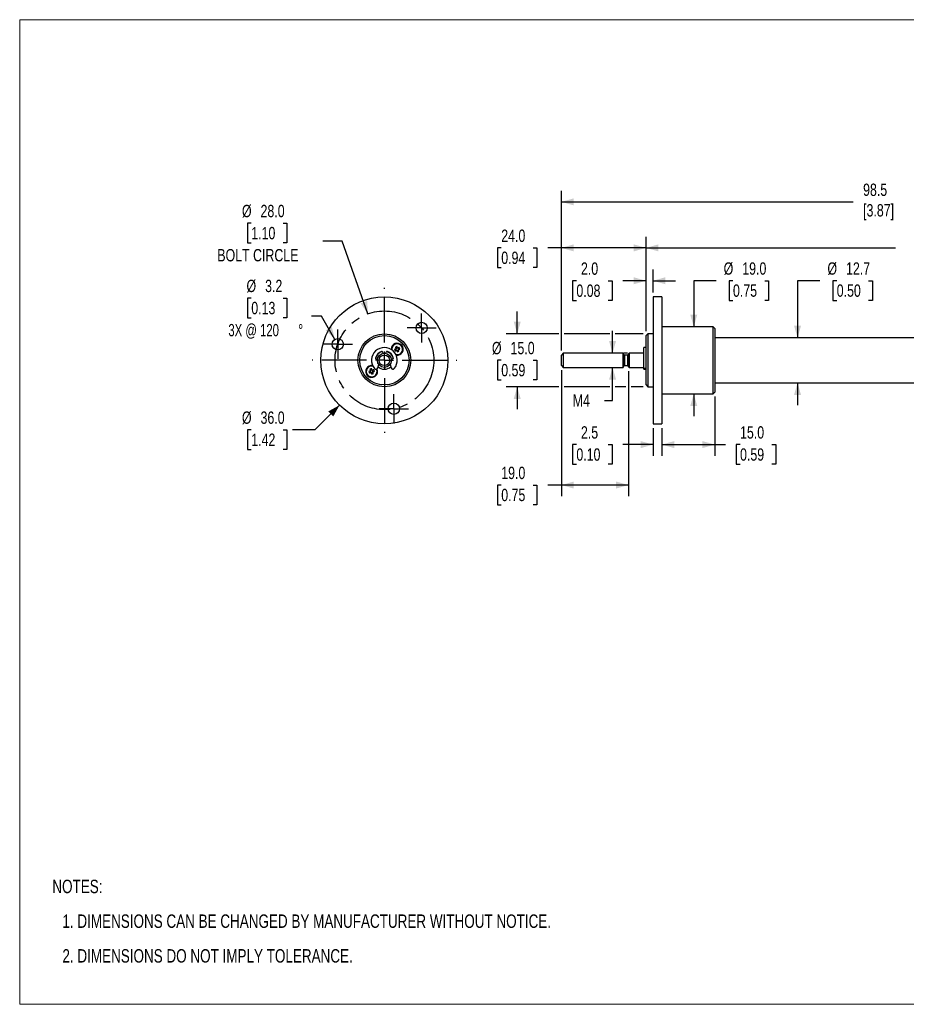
# Model space of a CAD drawing. Header units: millimetres. Extents: x 0 to 432, y 0 to 279.
# Tile 1 of 2: x 0 to 252, y 0 to 279. Entities that reach past the tile are written whole.
import ezdxf

# ---------------------------------------------------------------- set-up
doc = ezdxf.new("R2010")
doc.units = ezdxf.units.MM
doc.linetypes.add('CENTERX2', pattern=[20.32, 12.7, -2.54, 2.54, -2.54])
doc.layers.add('CENTER', color=40, linetype='CENTERX2')
doc.layers.add('DIMENSIONS', color=140, linetype='Continuous', lineweight=25)
doc.layers.add('TEXT', color=140, linetype='Continuous', lineweight=25)
doc.styles.add('SLDTEXTSTYLE0', font='TXT', dxfattribs={"width": 0.75})
doc.styles.add('SLDTEXTSTYLE1', font='TXT', dxfattribs={"width": 0.6875})
doc.dimstyles.new('SLDDIMSTYLE1', dxfattribs={"dimtxt": 3.5, "dimasz": 3.5, "dimexe": 0, "dimexo": 0.0625, "dimgap": 0.875, "dimtad": 0, "dimtih": 1, "dimtoh": 1, "dimdec": 1, "dimrnd": 1e-09, "dimzin": 4, "dimdsep": 46, "dimtxsty": 'SLDTEXTSTYLE0', "dimsah": 1, "dimcen": 0, "dimadec": 0, "dimazin": 1, "dimtfac": 1, "dimtdec": 1, "dimtofl": 0, "dimtmove": 0, "dimatfit": 3, "dimfxl": 0, "dimfrac": 2, "dimtolj": 1, "dimtzin": 12, "dimarcsym": 0})
doc.dimstyles.new('SLDDIMSTYLE2', dxfattribs={"dimtxt": 3.5, "dimasz": 3.5, "dimexe": 0, "dimexo": 0.0625, "dimgap": 0.875, "dimtad": 0, "dimtih": 1, "dimtoh": 1, "dimdec": 1, "dimrnd": 1e-09, "dimzin": 12, "dimdsep": 46, "dimtxsty": 'SLDTEXTSTYLE0', "dimsah": 1, "dimcen": 0, "dimadec": 0, "dimazin": 3, "dimtfac": 1, "dimtdec": 1, "dimtofl": 0, "dimtmove": 0, "dimatfit": 3, "dimfxl": 0, "dimfrac": 2, "dimtolj": 1, "dimtzin": 12, "dimarcsym": 0})
doc.dimstyles.new('SLDDIMSTYLE3', dxfattribs={"dimtxt": 3.5, "dimasz": 3.5, "dimexe": 0, "dimexo": 0.0625, "dimgap": 0.875, "dimtad": 0, "dimtih": 1, "dimtoh": 1, "dimdec": 1, "dimrnd": 1e-09, "dimzin": 4, "dimdsep": 46, "dimtxsty": 'SLDTEXTSTYLE0', "dimsah": 1, "dimcen": 0, "dimadec": 0, "dimazin": 1, "dimtfac": 1, "dimtdec": 1, "dimtofl": 0, "dimtmove": 0, "dimatfit": 3, "dimfxl": 0, "dimfrac": 2, "dimtolj": 1, "dimtzin": 12, "dimarcsym": 0})
doc.dimstyles.new('SLDDIMSTYLE4', dxfattribs={"dimtxt": 3.5, "dimasz": 3.5, "dimexe": 0, "dimexo": 0.0625, "dimgap": 0.875, "dimtad": 0, "dimtih": 1, "dimtoh": 1, "dimdec": 1, "dimrnd": 1e-09, "dimzin": 4, "dimdsep": 46, "dimtxsty": 'SLDTEXTSTYLE0', "dimsah": 1, "dimcen": 0.09, "dimadec": 0, "dimazin": 1, "dimtfac": 1, "dimtdec": 1, "dimtofl": 0, "dimtmove": 0, "dimatfit": 3, "dimfxl": 0, "dimfrac": 2, "dimtolj": 1, "dimtzin": 12, "dimarcsym": 0})
doc.dimstyles.new('SLDDIMSTYLE5', dxfattribs={"dimtxt": 3.5, "dimasz": 3.5, "dimexe": 0, "dimexo": 0.0625, "dimgap": 0.875, "dimtad": 0, "dimtih": 1, "dimtoh": 1, "dimdec": 1, "dimrnd": 1e-09, "dimzin": 12, "dimdsep": 46, "dimtxsty": 'SLDTEXTSTYLE0', "dimsah": 1, "dimcen": 0.09, "dimadec": 0, "dimazin": 3, "dimtfac": 1, "dimtdec": 1, "dimtmove": 0, "dimatfit": 0, "dimfxl": 0, "dimfrac": 2, "dimtolj": 1, "dimtzin": 12, "dimarcsym": 0})
doc.dimstyles.new('SLDDIMSTYLE6', dxfattribs={"dimtxt": 3.5, "dimasz": 3.5, "dimexe": 0, "dimexo": 0.0625, "dimgap": 0.875, "dimtad": 0, "dimtih": 1, "dimtoh": 1, "dimdec": 1, "dimrnd": 1e-09, "dimzin": 4, "dimdsep": 46, "dimtxsty": 'SLDTEXTSTYLE0', "dimsah": 1, "dimcen": 0.09, "dimadec": 0, "dimazin": 1, "dimtfac": 1, "dimtdec": 1, "dimtmove": 0, "dimatfit": 0, "dimfxl": 0, "dimfrac": 2, "dimtolj": 1, "dimtzin": 12, "dimarcsym": 0})

# ---------------------------------------------------------------- blocks, each defined once
blk = doc.blocks.new('SW_NOTE_0_5')
at = {"layer": 'TEXT', "color": 0, "char_height": 3.81, "attachment_point": 1, "style": 'SLDTEXTSTYLE0'}
for s, insert in [('NOTES:', (0, 4.91)), ('1. DIMENSIONS CAN BE CHANGED BY MANUFACTURER WITHOUT NOTICE.', (2.86, -4.94)), ('2. DIMENSIONS DO NOT IMPLY TOLERANCE.', (2.86, -14.79))]:
    blk.add_mtext(s, dxfattribs=dict(at, insert=insert))
blk = doc.blocks.new('_D_3')
at = {"layer": 'DIMENSIONS'}
for p, q in [((65.7, 221.64), (64.63, 221.64)), ((64.63, 221.64), (64.63, 216.08)), ((74.75, 221.64), (75.81, 221.64)), ((75.81, 221.64), (75.81, 216.08)), ((64.63, 216.08), (65.7, 216.08)), ((75.81, 216.08), (74.75, 216.08)), ((91.51, 216.59), (85.96, 216.59)), ((98.81, 195.94), (91.51, 216.59))]:
    blk.add_line(p, q, dxfattribs=at)
blk.add_solid([(98.81, 195.94), (98.59, 199.58), (96.7, 198.91)], dxfattribs=at)
at = {"layer": 'DIMENSIONS', "char_height": 3.5, "attachment_point": 1, "style": 'SLDTEXTSTYLE0'}
for s, insert in [('%%c', (63.06, 226.86)), ('28.0', (68.33, 226.86)), ('1.10', (65.7, 220.59)), ('BOLT CIRCLE', (56.07, 214.32))]:
    blk.add_mtext(s, dxfattribs=dict(at, insert=insert))
blk = doc.blocks.new('_D_4')
at = {"layer": 'DIMENSIONS'}
for p, q in [((65.7, 200.37), (64.63, 200.37)), ((64.63, 200.37), (64.63, 194.82)), ((74.75, 200.37), (75.81, 200.37)), ((75.81, 200.37), (75.81, 194.82)), ((64.63, 194.82), (65.7, 194.82)), ((75.81, 194.82), (74.75, 194.82)), ((85.62, 195.3), (82.83, 195.3)), ((89.44, 188.69), (85.62, 195.3))]:
    blk.add_line(p, q, dxfattribs=at)
blk.add_solid([(89.44, 188.69), (88.55, 192.22), (86.82, 191.22)], dxfattribs=at)
at = {"layer": 'DIMENSIONS', "char_height": 3.5, "attachment_point": 1}
for s, insert, style in [('%%c', (64.35, 205.6), 'SLDTEXTSTYLE0'), ('3.2', (69.63, 205.6), 'SLDTEXTSTYLE0'), ('0.13', (65.7, 199.33), 'SLDTEXTSTYLE0'), ('3X @ 120', (59.2, 193.06), 'SLDTEXTSTYLE1'), ('%%d', (79.02, 193.01), 'SLDTEXTSTYLE0')]:
    blk.add_mtext(s, dxfattribs=dict(at, insert=insert, style=style))
blk = doc.blocks.new('_D_5')
at = {"layer": 'DIMENSIONS'}
for p, q in [((90.75, 170.02), (83.74, 163)), ((65.7, 163), (64.63, 163)), ((64.63, 163), (64.63, 157.45)), ((74.75, 163), (75.81, 163)), ((75.81, 163), (75.81, 157.45)), ((83.74, 163), (77.39, 163)), ((64.63, 157.45), (65.7, 157.45)), ((75.81, 157.45), (74.75, 157.45))]:
    blk.add_line(p, q, dxfattribs=at)
blk.add_solid([(90.75, 170.02), (87.56, 168.25), (88.98, 166.83)], dxfattribs=at)
at = {"layer": 'DIMENSIONS', "char_height": 3.5, "attachment_point": 1, "style": 'SLDTEXTSTYLE0'}
for s, insert in [('%%c', (63.06, 168.23)), ('36.0', (68.33, 168.23)), ('1.42', (65.7, 161.96))]:
    blk.add_mtext(s, dxfattribs=dict(at, insert=insert))
blk = doc.blocks.new('SW_CENTERMARKSYMBOL_0')
at = {"layer": 'CENTER', "color": 0}
for p, q in [((0, 2.54), (0, 4.14)), ((-2.54, 0), (-4.14, 0)), ((0, 0), (-2.54, 0)), ((0, 0), (0, 2.54)), ((0, 0), (0, -2.54)), ((0, 0), (2.54, 0)), ((2.54, 0), (4.14, 0)), ((0, -2.54), (0, -4.14))]:
    blk.add_line(p, q, dxfattribs=at)
blk = doc.blocks.new('SW_CENTERMARKSYMBOL_1')
at = {"layer": 'CENTER', "color": 0}
for p, q in [((0, 2.54), (0, 4.14)), ((-2.54, 0), (-4.14, 0)), ((0, 0), (-2.54, 0)), ((0, 0), (0, 2.54)), ((0, 0), (0, -2.54)), ((0, 0), (2.54, 0)), ((2.54, 0), (4.14, 0)), ((0, -2.54), (0, -4.14))]:
    blk.add_line(p, q, dxfattribs=at)
blk = doc.blocks.new('SW_CENTERMARKSYMBOL_2')
at = {"layer": 'CENTER', "color": 0}
for p, q in [((0, 2.54), (0, 4.14)), ((-2.54, 0), (-4.14, 0)), ((0, 0), (-2.54, 0)), ((0, 0), (0, 2.54)), ((0, 0), (0, -2.54)), ((0, 0), (2.54, 0)), ((2.54, 0), (4.14, 0)), ((0, -2.54), (0, -4.14))]:
    blk.add_line(p, q, dxfattribs=at)
blk = doc.blocks.new('SW_CENTERMARKSYMBOL_3')
at = {"layer": 'CENTER', "color": 0}
for p, q in [((0, 5.08), (0, 20.54)), ((-5.08, 0), (-20.54, 0)), ((0, 0), (-2.54, 0)), ((0, 0), (0, 2.54)), ((0, 0), (0, -2.54)), ((0, 0), (2.54, 0)), ((5.08, 0), (20.54, 0)), ((0, -5.08), (0, -20.54))]:
    blk.add_line(p, q, dxfattribs=at)
blk = doc.blocks.new('_D_6')
at = {"layer": 'DIMENSIONS'}
for p, q in [((153.7, 179.97), (153.7, 144.17)), ((172.7, 179.67), (172.7, 144.17)), ((136.62, 147.32), (135.56, 147.32)), ((135.56, 147.32), (135.56, 141.77)), ((145.67, 147.32), (146.74, 147.32)), ((146.74, 147.32), (146.74, 141.77)), ((153.7, 147.35), (149.81, 147.35)), ((172.7, 147.35), (153.7, 147.35)), ((135.56, 141.77), (136.62, 141.77)), ((146.74, 141.77), (145.67, 141.77))]:
    blk.add_line(p, q, dxfattribs=at)
for points in [[(153.7, 147.35), (157.2, 146.35), (157.2, 148.35)], [(172.7, 147.35), (169.2, 148.35), (169.2, 146.35)]]:
    blk.add_solid(points, dxfattribs=at)
at = {"layer": 'DIMENSIONS', "char_height": 3.5, "attachment_point": 1, "style": 'SLDTEXTSTYLE0'}
for s, insert in [('19.0', (136.62, 152.55)), ('0.75', (136.62, 146.28))]:
    blk.add_mtext(s, dxfattribs=dict(at, insert=insert))
blk = doc.blocks.new('_D_7')
at = {"layer": 'DIMENSIONS'}
for p, q in [((168.2, 184.74), (168.2, 191.09)), ((172.47, 184.74), (171.38, 184.74)), ((168.2, 171.32), (168.2, 180.74)), ((165.91, 171.32), (168.2, 171.32))]:
    blk.add_line(p, q, dxfattribs=at)
for points in [[(168.2, 184.74), (169.2, 188.24), (167.2, 188.24)], [(168.2, 180.74), (167.2, 177.24), (169.2, 177.24)]]:
    blk.add_solid(points, dxfattribs=at)
at = {"layer": 'DIMENSIONS', "insert": (156.9, 173.06), "char_height": 3.5, "attachment_point": 1, "style": 'SLDTEXTSTYLE0'}
blk.add_mtext('M4', dxfattribs=at)
blk = doc.blocks.new('_D_8')
at = {"layer": 'DIMENSIONS'}
for p, q in [((153.7, 185.51), (153.7, 217.82)), ((177.7, 191.01), (177.7, 217.82)), ((136.62, 214.62), (135.56, 214.62)), ((135.56, 214.62), (135.56, 209.06)), ((145.67, 214.62), (146.74, 214.62)), ((146.74, 214.62), (146.74, 209.06)), ((153.7, 214.65), (149.81, 214.65)), ((177.7, 214.65), (153.7, 214.65)), ((135.56, 209.06), (136.62, 209.06)), ((146.74, 209.06), (145.67, 209.06))]:
    blk.add_line(p, q, dxfattribs=at)
for points in [[(153.7, 214.65), (157.2, 213.65), (157.2, 215.65)], [(177.7, 214.65), (174.2, 215.65), (174.2, 213.65)]]:
    blk.add_solid(points, dxfattribs=at)
at = {"layer": 'DIMENSIONS', "char_height": 3.5, "attachment_point": 1, "style": 'SLDTEXTSTYLE0'}
for s, insert in [('24.0', (136.62, 219.84)), ('0.94', (136.62, 213.58))]:
    blk.add_mtext(s, dxfattribs=dict(at, insert=insert))
blk = doc.blocks.new('_D_9')
at = {"layer": 'DIMENSIONS'}
for p, q in [((177.7, 191.01), (177.7, 208.5)), ((179.7, 202.01), (179.7, 208.5)), ((157.93, 205.29), (156.87, 205.29)), ((156.87, 205.29), (156.87, 199.74)), ((166.98, 205.29), (168.05, 205.29)), ((168.05, 205.29), (168.05, 199.74)), ((177.7, 205.32), (171.12, 205.32)), ((179.7, 205.32), (186.05, 205.32)), ((156.87, 199.74), (157.93, 199.74)), ((168.05, 199.74), (166.98, 199.74))]:
    blk.add_line(p, q, dxfattribs=at)
for points in [[(177.7, 205.32), (174.2, 206.32), (174.2, 204.32)], [(179.7, 205.32), (183.2, 204.32), (183.2, 206.32)]]:
    blk.add_solid(points, dxfattribs=at)
at = {"layer": 'DIMENSIONS', "char_height": 3.5, "attachment_point": 1, "style": 'SLDTEXTSTYLE0'}
for s, insert in [('2.0', (159.23, 210.52)), ('0.08', (157.93, 204.25))]:
    blk.add_mtext(s, dxfattribs=dict(at, insert=insert))
blk = doc.blocks.new('_D_10')
at = {"layer": 'DIMENSIONS'}
for p, q in [((179.7, 163.47), (179.7, 155.66)), ((182.2, 163.47), (182.2, 155.66)), ((157.93, 158.81), (156.87, 158.81)), ((156.87, 158.81), (156.87, 153.25)), ((166.98, 158.81), (168.05, 158.81)), ((168.05, 158.81), (168.05, 153.25)), ((179.7, 158.83), (171.12, 158.83)), ((182.2, 158.83), (188.55, 158.83)), ((156.87, 153.25), (157.93, 153.25)), ((168.05, 153.25), (166.98, 153.25))]:
    blk.add_line(p, q, dxfattribs=at)
for points in [[(179.7, 158.83), (176.2, 159.83), (176.2, 157.83)], [(182.2, 158.83), (185.7, 157.83), (185.7, 159.83)]]:
    blk.add_solid(points, dxfattribs=at)
at = {"layer": 'DIMENSIONS', "char_height": 3.5, "attachment_point": 1, "style": 'SLDTEXTSTYLE0'}
for s, insert in [('2.5', (159.23, 164.03)), ('0.10', (157.93, 157.76))]:
    blk.add_mtext(s, dxfattribs=dict(at, insert=insert))
blk = doc.blocks.new('_D_11')
at = {"layer": 'DIMENSIONS'}
for p, q in [((141.15, 190.24), (141.15, 196.59)), ((152.95, 190.24), (137.97, 190.24)), ((167.45, 190.24), (154.45, 190.24)), ((176.93, 190.24), (168.95, 190.24)), ((136.62, 182.74), (135.56, 182.74)), ((135.56, 182.74), (135.56, 177.19)), ((145.67, 182.74), (146.74, 182.74)), ((146.74, 182.74), (146.74, 177.19)), ((135.56, 177.19), (136.62, 177.19)), ((146.74, 177.19), (145.67, 177.19)), ((152.95, 175.24), (137.97, 175.24)), ((141.15, 175.24), (141.15, 168.89)), ((167.45, 175.24), (154.45, 175.24)), ((171.95, 175.24), (168.95, 175.24)), ((176.93, 175.24), (173.45, 175.24))]:
    blk.add_line(p, q, dxfattribs=at)
for points in [[(141.15, 190.24), (142.15, 193.74), (140.15, 193.74)], [(141.15, 175.24), (140.15, 171.74), (142.15, 171.74)]]:
    blk.add_solid(points, dxfattribs=at)
at = {"layer": 'DIMENSIONS', "char_height": 3.5, "attachment_point": 1, "style": 'SLDTEXTSTYLE0'}
for s, insert in [('%%c', (133.98, 187.97)), ('15.0', (139.26, 187.97)), ('0.59', (136.62, 181.7))]:
    blk.add_mtext(s, dxfattribs=dict(at, insert=insert))
blk = doc.blocks.new('_D_12')
at = {"layer": 'DIMENSIONS'}
for p, q in [((197.59, 205.32), (191.24, 205.32)), ((191.24, 205.32), (191.24, 192.24)), ((202.36, 205.32), (201.29, 205.32)), ((201.29, 205.32), (201.29, 199.76)), ((211.41, 205.32), (212.48, 205.32)), ((212.48, 205.32), (212.48, 199.76)), ((201.29, 199.76), (202.36, 199.76)), ((212.48, 199.76), (211.41, 199.76)), ((191.24, 173.24), (191.24, 166.89))]:
    blk.add_line(p, q, dxfattribs=at)
for points in [[(191.24, 192.24), (192.24, 195.74), (190.24, 195.74)], [(191.24, 173.24), (190.24, 169.74), (192.24, 169.74)]]:
    blk.add_solid(points, dxfattribs=at)
at = {"layer": 'DIMENSIONS', "char_height": 3.5, "attachment_point": 1, "style": 'SLDTEXTSTYLE0'}
for s, insert in [('%%c', (199.72, 210.54)), ('19.0', (205, 210.54)), ('0.75', (202.36, 204.28))]:
    blk.add_mtext(s, dxfattribs=dict(at, insert=insert))
blk = doc.blocks.new('_D_13')
at = {"layer": 'DIMENSIONS'}
for p, q in [((197.2, 172.47), (197.2, 155.66)), ((182.2, 163.47), (182.2, 155.66)), ((182.2, 158.83), (197.2, 158.83)), ((197.2, 158.83), (200.24, 158.83)), ((204.37, 158.81), (203.31, 158.81)), ((203.31, 158.81), (203.31, 153.25)), ((213.43, 158.81), (214.49, 158.81)), ((214.49, 158.81), (214.49, 153.25)), ((203.31, 153.25), (204.37, 153.25)), ((214.49, 153.25), (213.43, 153.25))]:
    blk.add_line(p, q, dxfattribs=at)
for points in [[(182.2, 158.83), (185.7, 157.83), (185.7, 159.83)], [(197.2, 158.83), (193.7, 159.83), (193.7, 157.83)]]:
    blk.add_solid(points, dxfattribs=at)
at = {"layer": 'DIMENSIONS', "char_height": 3.5, "attachment_point": 1, "style": 'SLDTEXTSTYLE0'}
for s, insert in [('15.0', (204.37, 164.03)), ('0.59', (204.37, 157.76))]:
    blk.add_mtext(s, dxfattribs=dict(at, insert=insert))
blk = doc.blocks.new('_D_15')
at = {"layer": 'DIMENSIONS'}
for p, q in [((227.03, 205.32), (220.68, 205.32)), ((220.68, 205.32), (220.68, 189.09)), ((231.8, 205.32), (230.73, 205.32)), ((230.73, 205.32), (230.73, 199.76)), ((240.85, 205.32), (241.92, 205.32)), ((241.92, 205.32), (241.92, 199.76)), ((230.73, 199.76), (231.8, 199.76)), ((241.92, 199.76), (240.85, 199.76)), ((220.68, 176.39), (220.68, 170.04))]:
    blk.add_line(p, q, dxfattribs=at)
for points in [[(220.68, 189.09), (221.68, 192.59), (219.68, 192.59)], [(220.68, 176.39), (219.68, 172.89), (221.68, 172.89)]]:
    blk.add_solid(points, dxfattribs=at)
at = {"layer": 'DIMENSIONS', "char_height": 3.5, "attachment_point": 1, "style": 'SLDTEXTSTYLE0'}
for s, insert in [('%%c', (229.16, 210.54)), ('12.7', (234.44, 210.54)), ('0.50', (231.8, 204.28))]:
    blk.add_mtext(s, dxfattribs=dict(at, insert=insert))

msp = doc.modelspace()

# ---------------------------------------------------------------- linework, layer by layer
at = {"color": 7, "linetype": 'Continuous', "lineweight": 18}
for p, q in [((0, 0), (0, 279.4)), ((0, 279.4), (431.8, 279.4)), ((0, 0), (431.8, 0))]:
    msp.add_line(p, q, dxfattribs=at)
for p, q in [((182.2, 200.74), (179.7, 200.74)), ((179.7, 200.74), (179.7, 194.55)), ((182.2, 200.74), (182.2, 194.55)), ((179.7, 194.55), (179.7, 193.21)), ((179.7, 193.21), (179.7, 164.74)), ((182.2, 194.55), (182.2, 164.74)), ((178.2, 190.24), (177.7, 189.74)), ((179.7, 190.24), (178.2, 190.24)), ((178.2, 190.24), (178.2, 187.66)), ((196.7, 173.24), (196.7, 192.24)), ((197.2, 191.74), (197.2, 173.74)), ((177.7, 187.34), (177.7, 189.74)), ((177.7, 175.74), (177.7, 187.34)), ((178.2, 187.66), (178.2, 175.24)), ((269.56, 189.09), (197.2, 189.09)), ((102.97, 185.04), (103.04, 184.7)), ((103.91, 184.7), (103.98, 185.04)), ((106.68, 185.98), (106.75, 185.81)), ((106.91, 186.2), (106.74, 186.13)), ((106.79, 185.71), (106.86, 185.54)), ((107.18, 186.31), (107.01, 186.24)), ((107.01, 185.48), (107.18, 185.55)), ((107.28, 185.59), (107.45, 185.66)), ((107.4, 186.08), (107.33, 186.25)), ((107.51, 185.81), (107.44, 185.98)), ((154.2, 184.74), (154.2, 180.74)), ((171.43, 184.34), (171.2, 184.74)), ((171.2, 182.74), (171.2, 184.74)), ((172.7, 180.94), (172.7, 184.54)), ((172.9, 184.74), (172.9, 180.74)), ((177.7, 186.39), (177.1, 186.39)), ((101.51, 183.09), (101.16, 183.15)), ((105.79, 183.15), (105.44, 183.09)), ((153.7, 181.24), (153.7, 184.24)), ((171.2, 180.74), (171.2, 182.74)), ((171.43, 183.26), (171.43, 184.34)), ((171.43, 182.74), (171.43, 183.26)), ((171.43, 181.14), (171.43, 182.74)), ((172.5, 184.24), (171.6, 184.24)), ((171.6, 184.24), (171.6, 182.74)), ((171.6, 182.74), (171.6, 181.24)), ((172.5, 181.24), (172.5, 184.24)), ((99.44, 179.7), (99.5, 179.53)), ((99.68, 179.91), (99.51, 179.84)), ((99.54, 179.42), (99.6, 179.25)), ((99.75, 179.18), (99.92, 179.25)), ((99.96, 180.01), (99.78, 179.94)), ((100.02, 179.28), (100.2, 179.34)), ((100.16, 179.76), (100.1, 179.94)), ((100.26, 179.49), (100.2, 179.66)), ((101.56, 180.58), (101.86, 181.56)), ((105.09, 181.56), (105.39, 180.58)), ((153.7, 181.24), (154.2, 180.74)), ((154.2, 180.74), (171.2, 180.74)), ((171.2, 180.74), (171.43, 181.14)), ((171.6, 181.24), (172.5, 181.24)), ((172.7, 180.94), (172.9, 180.74)), ((172.9, 180.74), (177.1, 180.74)), ((177.1, 180.22), (177.1, 180.4)), ((177.1, 180.22), (177.7, 180.22)), ((197.2, 176.39), (269.56, 176.39)), ((177.7, 175.74), (178.2, 175.24)), ((178.2, 175.24), (179.7, 175.24)), ((182.2, 173.24), (196.7, 173.24)), ((196.7, 173.24), (197.2, 173.74)), ((179.7, 164.74), (182.2, 164.74))]:
    msp.add_line(p, q)
at = {"flags": 128}
for points in [[(197.2, 191.74), (196.7, 192.24), (182.2, 192.24)], [(105.4, 184.42), (105.77, 183.86), (105.97, 183.27)], [(106.69, 185.98), (106.64, 185.96), (106.6, 185.95), (106.55, 185.93), (106.51, 185.91), (106.46, 185.89), (106.41, 185.87), (106.37, 185.85), (106.32, 185.83)], [(106.51, 185.39), (106.55, 185.41), (106.6, 185.43), (106.64, 185.44), (106.69, 185.46), (106.74, 185.48), (106.78, 185.5), (106.83, 185.52), (106.88, 185.54)], [(106.59, 186.48), (106.61, 186.44), (106.63, 186.39), (106.65, 186.35), (106.67, 186.3), (106.69, 186.25), (106.71, 186.21), (106.73, 186.16), (106.75, 186.11)], [(107.01, 185.49), (107.03, 185.44), (107.04, 185.39), (107.06, 185.35), (107.08, 185.3), (107.1, 185.26), (107.12, 185.21), (107.14, 185.16), (107.16, 185.12)], [(107.19, 186.3), (107.17, 186.35), (107.15, 186.39), (107.13, 186.44), (107.11, 186.48), (107.09, 186.53), (107.07, 186.58), (107.05, 186.62), (107.04, 186.67)], [(107.69, 186.4), (107.64, 186.38), (107.6, 186.36), (107.55, 186.34), (107.51, 186.32), (107.46, 186.3), (107.41, 186.28), (107.37, 186.26), (107.32, 186.24)], [(107.6, 185.3), (107.58, 185.35), (107.56, 185.39), (107.55, 185.44), (107.53, 185.48), (107.51, 185.53), (107.49, 185.58), (107.47, 185.62), (107.45, 185.67)], [(107.5, 185.8), (107.55, 185.82), (107.6, 185.84), (107.64, 185.86), (107.69, 185.88), (107.73, 185.9), (107.78, 185.92), (107.83, 185.94), (107.87, 185.95)], [(171.2, 184.74), (154.2, 184.74), (153.7, 184.24)], [(177.1, 184.74), (172.9, 184.74), (172.7, 184.54)], [(177.7, 180.4), (177.1, 180.4), (177.1, 181.06), (177.1, 181.79), (177.1, 182.57), (177.1, 183.35), (177.1, 184.11), (177.1, 184.8), (177.1, 185.4), (177.1, 185.87), (177.1, 186.2), (177.1, 186.37), (177.1, 186.39)], [(99.45, 179.71), (99.4, 179.69), (99.36, 179.67), (99.31, 179.65), (99.26, 179.64), (99.22, 179.62), (99.17, 179.6), (99.12, 179.59), (99.08, 179.57)], [(99.24, 179.12), (99.28, 179.14), (99.33, 179.15), (99.38, 179.17), (99.42, 179.19), (99.47, 179.2), (99.52, 179.22), (99.57, 179.24), (99.61, 179.25)], [(99.38, 180.21), (99.39, 180.16), (99.41, 180.12), (99.43, 180.07), (99.44, 180.02), (99.46, 179.98), (99.48, 179.93), (99.49, 179.88), (99.51, 179.83)], [(99.74, 179.19), (99.76, 179.15), (99.78, 179.1), (99.79, 179.05), (99.81, 179), (99.83, 178.96), (99.84, 178.91), (99.86, 178.86), (99.88, 178.82)], [(99.96, 180), (99.95, 180.04), (99.93, 180.09), (99.91, 180.14), (99.9, 180.18), (99.88, 180.23), (99.86, 180.28), (99.85, 180.32), (99.83, 180.37)], [(100.47, 180.07), (100.42, 180.05), (100.37, 180.04), (100.33, 180.02), (100.28, 180), (100.23, 179.99), (100.19, 179.97), (100.14, 179.95), (100.09, 179.94)], [(100.33, 178.98), (100.31, 179.03), (100.29, 179.07), (100.28, 179.12), (100.26, 179.17), (100.24, 179.21), (100.23, 179.26), (100.21, 179.31), (100.19, 179.36)], [(100.25, 179.48), (100.3, 179.5), (100.35, 179.52), (100.4, 179.53), (100.44, 179.55), (100.49, 179.57), (100.54, 179.58), (100.58, 179.6), (100.63, 179.62)]]:
    msp.add_lwpolyline(points, dxfattribs=at)
for centre, radius in [((103.47, 182.74), 18), ((114.04, 191.93), 1.6), ((103.47, 182.74), 7.5), ((90.24, 187.3), 1.6), ((103.47, 182.74), 7), ((103.47, 182.74), 2), ((103.47, 182.74), 1.5), ((106.15, 169), 1.6)]:
    msp.add_circle(centre, radius)
for centre, radius, start, end in [((107.1, 185.89), 1.7, 260.421, 181.5822), ((107.1, 185.89), 1.6, 22.5227, 184.0665), ((107.1, 185.89), 1.54, 22.5227, 185.7766), ((103.47, 182.74), 3.65, 320.138, 219.862), ((103.47, 182.74), 2.63, 108.7104, 163.7896), ((103.47, 182.74), 2.55, 104.4865, 168.0135), ((102.71, 184.99), 0.256, 12.5, 108.7104), ((104.23, 184.99), 0.256, 71.2896, 167.5), ((103.47, 182.74), 2.55, 41.0016, 75.5135), ((103.47, 182.74), 2.63, 16.2104, 71.2896), ((111.51, 187.72), 5.52, 200.0301, 205.0152), ((108.93, 181.48), 5.52, 110.0302, 115.0152), ((107.1, 185.89), 0.416, 147.7574, 167.288), ((107.1, 185.89), 1.54, 256.2266, 22.5227), ((107.1, 185.89), 0.356, 160.0603, 193.6821), ((107.1, 185.89), 0.356, 193.6821, 211.3632), ((107.1, 185.89), 1.6, 257.9367, 22.5227), ((107.1, 185.89), 0.355, 154.985, 160.0603), ((107.1, 185.89), 0.355, 121.3632, 154.985), ((107.1, 185.89), 0.356, 211.3632, 244.985), ((107.1, 185.89), 0.416, 237.7574, 257.288), ((107.1, 185.89), 0.355, 103.6821, 121.3632), ((107.1, 185.89), 0.356, 244.985, 250.0603), ((107.1, 185.89), 0.356, 250.0603, 283.6821), ((107.1, 185.89), 0.356, 70.0603, 103.6821), ((105.27, 190.3), 5.52, 290.0301, 295.0152), ((107.1, 185.89), 0.356, 283.6821, 301.3632), ((107.1, 185.89), 0.416, 57.7574, 77.288), ((107.1, 185.89), 0.356, 64.985, 70.0603), ((107.1, 185.89), 0.356, 31.3632, 64.985), ((107.1, 185.89), 0.356, 301.3632, 334.985), ((107.1, 185.89), 0.356, 13.6821, 31.3632), ((107.1, 185.89), 0.356, 334.985, 340.0603), ((107.1, 185.89), 0.356, 340.0603, 13.6821), ((107.1, 185.89), 0.416, 327.7574, 347.288), ((102.69, 184.06), 5.52, 20.0301, 25.0153), ((172.5, 184.44), 0.2, 269.998, 0.0011), ((101.2, 183.4), 0.256, 163.7896, 260), ((105.75, 183.4), 0.256, 280, 16.2104), ((171.6, 184.44), 0.2, 209.9983, 270.0013), ((99.85, 179.59), 1.7, 80.421, 221.0016), ((99.85, 179.59), 1.6, 77.9367, 289.7525), ((99.85, 179.59), 1.54, 76.2266, 289.7525), ((99.85, 179.59), 1.7, 221.0016, 25.6676), ((104.35, 181.21), 5.52, 197.26, 202.2449), ((101.47, 175.1), 5.52, 107.2599, 112.245), ((99.85, 179.59), 0.416, 144.9872, 164.5177), ((99.85, 179.59), 0.356, 157.2901, 190.9119), ((99.85, 179.59), 0.356, 190.9119, 208.593), ((99.85, 179.59), 0.355, 152.2148, 157.2901), ((99.85, 179.59), 0.355, 118.593, 152.2148), ((99.85, 179.59), 0.355, 208.593, 242.2148), ((99.85, 179.59), 0.416, 234.9872, 254.5177), ((99.85, 179.59), 0.355, 100.9119, 118.593), ((99.85, 179.59), 0.355, 242.2148, 247.2901), ((99.85, 179.59), 0.356, 247.2901, 280.9119), ((99.85, 179.59), 0.356, 67.2901, 100.9119), ((98.24, 184.09), 5.52, 287.2599, 292.245), ((99.85, 179.59), 0.356, 280.9119, 298.593), ((99.85, 179.59), 0.416, 54.9872, 74.5177), ((99.85, 179.59), 0.356, 62.2148, 67.2901), ((99.85, 179.59), 0.356, 28.593, 62.2148), ((99.85, 179.59), 0.356, 298.593, 332.2148), ((99.85, 179.59), 0.356, 10.9119, 28.593), ((99.85, 179.59), 0.356, 332.2148, 337.2901), ((99.85, 179.59), 0.356, 337.2901, 10.9119), ((99.85, 179.59), 0.416, 324.9872, 344.5177), ((99.85, 179.59), 1.54, 289.7525, 25.2758), ((99.85, 179.59), 1.6, 289.7525, 25.2248), ((95.36, 177.98), 5.52, 17.26, 22.2449), ((101.07, 180.73), 0.513, 219.862, 342.5), ((103.47, 182.74), 2.55, 224.9446, 315.0554), ((105.88, 180.73), 0.513, 197.5, 320.138), ((171.6, 181.04), 0.2, 89.9987, 150.0017), ((172.5, 181.04), 0.2, 359.9989, 90.002)]:
    msp.add_arc(centre, radius, start, end)
for centre, major_axis, start_param, end_param in [((107.06, 185.88), (0.289, 0.12), 2.964014, 3.319171), ((107.08, 185.93), (-0.12, 0.289), 6.105607, 6.460764), ((107.11, 185.85), (-0.12, 0.289), 2.964014, 3.319171), ((107.14, 185.91), (0.289, 0.12), 6.105607, 6.460764), ((99.81, 179.58), (0.294, 0.106), 2.964014, 3.319171), ((99.84, 179.64), (-0.106, 0.294), 6.105607, 6.460764), ((99.87, 179.55), (-0.106, 0.294), 2.964014, 3.319171), ((99.89, 179.61), (0.294, 0.106), 6.105607, 6.460764)]:
    msp.add_ellipse(centre, major_axis=major_axis, ratio=0.990116, start_param=start_param, end_param=end_param)
for points, knots in [([(106.76, 186.01), (106.76, 186.01), (106.74, 186), (106.72, 185.99), (106.69, 185.99), (106.69, 185.98)], [0, 0, 0, 0, 0.006035, 0.886662, 1, 1, 1, 1]), ([(106.75, 186.11), (106.75, 186.11), (106.76, 186.09), (106.77, 186.07), (106.78, 186.04), (106.78, 186.04)], [0, 0, 0, 0, 0.113338, 0.993965, 1, 1, 1, 1]), ([(106.88, 185.54), (106.88, 185.54), (106.9, 185.55), (106.92, 185.56), (106.95, 185.57), (106.95, 185.57)], [0, 0, 0, 0, 0.113338, 0.993964, 1, 1, 1, 1]), ([(106.98, 185.56), (106.98, 185.56), (106.99, 185.54), (107, 185.51), (107, 185.49), (107.01, 185.49)], [0, 0, 0, 0, 0.0060355, 0.8866621, 1, 1, 1, 1]), ([(107.22, 186.23), (107.22, 186.23), (107.21, 186.25), (107.2, 186.27), (107.19, 186.3), (107.19, 186.3)], [0, 0, 0, 0, 0.006036, 0.886662, 1, 1, 1, 1]), ([(107.32, 186.24), (107.32, 186.24), (107.29, 186.23), (107.27, 186.22), (107.25, 186.21), (107.25, 186.21)], [0, 0, 0, 0, 0.113338, 0.993965, 1, 1, 1, 1]), ([(107.45, 185.67), (107.45, 185.67), (107.44, 185.7), (107.43, 185.72), (107.42, 185.74), (107.42, 185.74)], [0, 0, 0, 0, 0.113338, 0.993965, 1, 1, 1, 1]), ([(107.43, 185.77), (107.43, 185.77), (107.45, 185.78), (107.48, 185.79), (107.5, 185.8), (107.5, 185.8)], [0, 0, 0, 0, 0.006035, 0.886662, 1, 1, 1, 1]), ([(99.52, 179.73), (99.52, 179.73), (99.5, 179.72), (99.48, 179.71), (99.45, 179.71), (99.45, 179.71)], [0, 0, 0, 0, 0.006036, 0.886662, 1, 1, 1, 1]), ([(99.51, 179.83), (99.51, 179.83), (99.52, 179.81), (99.53, 179.78), (99.54, 179.76), (99.54, 179.76)], [0, 0, 0, 0, 0.113338, 0.993965, 1, 1, 1, 1]), ([(99.61, 179.25), (99.62, 179.25), (99.64, 179.26), (99.66, 179.27), (99.69, 179.28), (99.69, 179.28)], [0, 0, 0, 0, 0.113338, 0.993964, 1, 1, 1, 1]), ([(99.72, 179.27), (99.72, 179.27), (99.72, 179.24), (99.73, 179.22), (99.74, 179.2), (99.74, 179.19)], [0, 0, 0, 0, 0.006035, 0.886662, 1, 1, 1, 1]), ([(99.99, 179.92), (99.99, 179.92), (99.98, 179.95), (99.97, 179.97), (99.96, 179.99), (99.96, 180)], [0, 0, 0, 0, 0.006035, 0.886662, 1, 1, 1, 1]), ([(100.09, 179.94), (100.09, 179.93), (100.07, 179.93), (100.04, 179.92), (100.02, 179.91), (100.02, 179.91)], [0, 0, 0, 0, 0.113338, 0.993965, 1, 1, 1, 1]), ([(100.19, 179.36), (100.19, 179.36), (100.18, 179.38), (100.18, 179.41), (100.17, 179.43), (100.17, 179.43)], [0, 0, 0, 0, 0.113338, 0.993965, 1, 1, 1, 1]), ([(100.18, 179.46), (100.18, 179.46), (100.2, 179.47), (100.23, 179.47), (100.25, 179.48), (100.25, 179.48)], [0, 0, 0, 0, 0.006035, 0.886662, 1, 1, 1, 1])]:
    msp.add_open_spline(points, degree=3, knots=knots)
at = {"layer": 'CENTER'}
msp.add_circle((103.47, 182.74), 14, dxfattribs=at)
at = {"layer": 'DIMENSIONS'}
for p, q in [((153.7, 185.51), (153.7, 230.87)), ((153.7, 227.7), (236.44, 227.7)), ((177.7, 191.01), (177.7, 217.82)), ((177.7, 214.65), (248.44, 214.65))]:
    msp.add_line(p, q, dxfattribs=at)
for points in [[(153.7, 227.7), (157.2, 226.7), (157.2, 228.7)], [(177.7, 214.65), (181.2, 213.65), (181.2, 215.65)]]:
    msp.add_solid(points, dxfattribs=at)

# ---------------------------------------------------------------- block references
at = {"layer": 'CENTER'}
for name, p in [('SW_CENTERMARKSYMBOL_3', (103.47, 182.74)), ('SW_CENTERMARKSYMBOL_0', (114.04, 191.93)), ('SW_CENTERMARKSYMBOL_2', (90.24, 187.3)), ('SW_CENTERMARKSYMBOL_1', (106.15, 169))]:
    msp.add_blockref(name, p, dxfattribs=at)
at = {"layer": 'TEXT'}
msp.add_blockref('SW_NOTE_0_5', (9.26, 30.44), dxfattribs=at)

# ---------------------------------------------------------------- texts
at = {"layer": 'DIMENSIONS', "insert": (239.28, 232.89), "char_height": 3.5, "attachment_point": 1, "style": 'SLDTEXTSTYLE0'}
msp.add_mtext('98.5\\P[3.87]', dxfattribs=at)

# ---------------------------------------------------------------- dimensions: what is measured, and where the dimension line sits
at = {"layer": 'DIMENSIONS'}
for p1, p2, text, dimstyle, picture, middle in [((108.14, 169.54), (98.81, 195.94), '<>\\PBOLT CIRCLE', 'SLDDIMSTYLE1', '_D_3', (70.22, 218.86)), ((91.04, 185.92), (89.44, 188.69), '<>\\P3X @ 120%%d', 'SLDDIMSTYLE2', '_D_4', (70.22, 197.57))]:
    dim = msp.add_diameter_dim_2p(p1=p1, p2=p2, text=text, dimstyle=dimstyle, dxfattribs=at)
    dim.commit()
    dim.dimension.update_dxf_attribs({"geometry": picture, "text_midpoint": middle, "dimtype": 163})
for base, p1, p2, dimstyle, picture, middle in [((177.7, 214.65), (153.7, 184.24), (177.7, 189.74), 'SLDDIMSTYLE4', '_D_8', (141.15, 214.65)), ((179.7, 205.32), (177.7, 189.74), (179.7, 200.74), 'SLDDIMSTYLE6', '_D_9', (162.46, 205.32)), ((153.7, 147.35), (172.7, 180.94), (153.7, 181.24), 'SLDDIMSTYLE4', '_D_6', (141.15, 147.35)), ((182.2, 158.83), (197.2, 173.74), (182.2, 164.74), 'SLDDIMSTYLE4', '_D_13', (208.9, 158.83)), ((182.2, 158.83), (179.7, 164.74), (182.2, 164.74), 'SLDDIMSTYLE5', '_D_10', (162.46, 158.83))]:
    dim = msp.add_linear_dim(base=base, p1=p1, p2=p2, dimstyle=dimstyle, dxfattribs=at)
    dim.commit()
    dim.dimension.update_dxf_attribs({"geometry": picture, "text_midpoint": middle, "dimtype": 160})
for base, p1, p2, text, dimstyle, picture, middle in [((220.68, 189.09), (184.2, 176.39), (184.2, 189.09), '%%c<>', 'SLDDIMSTYLE5', '_D_15', (220.68, 205.32)), ((191.24, 173.24), (196.7, 192.24), (196.7, 173.24), '%%c<>', 'SLDDIMSTYLE6', '_D_12', (191.24, 205.32)), ((141.15, 175.24), (178.2, 190.24), (178.2, 175.24), '%%c<>', 'SLDDIMSTYLE6', '_D_11', (141.15, 182.74)), ((168.2, 184.74), (171.2, 180.74), (171.2, 184.74), 'M4', 'SLDDIMSTYLE5', '_D_7', (168.2, 171.32))]:
    dim = msp.add_linear_dim(base=base, p1=p1, p2=p2, angle=90, text=text, dimstyle=dimstyle, dxfattribs=at)
    dim.commit()
    dim.dimension.update_dxf_attribs({"geometry": picture, "text_midpoint": middle, "dimtype": 160})
dim = msp.add_diameter_dim_2p(p1=(116.2, 195.47), p2=(90.75, 170.02), dimstyle='SLDDIMSTYLE3', dxfattribs=at)
dim.commit()
dim.dimension.update_dxf_attribs({"geometry": '_D_5', "text_midpoint": (70.22, 163), "dimtype": 163})

doc.saveas('drawing.dxf')
